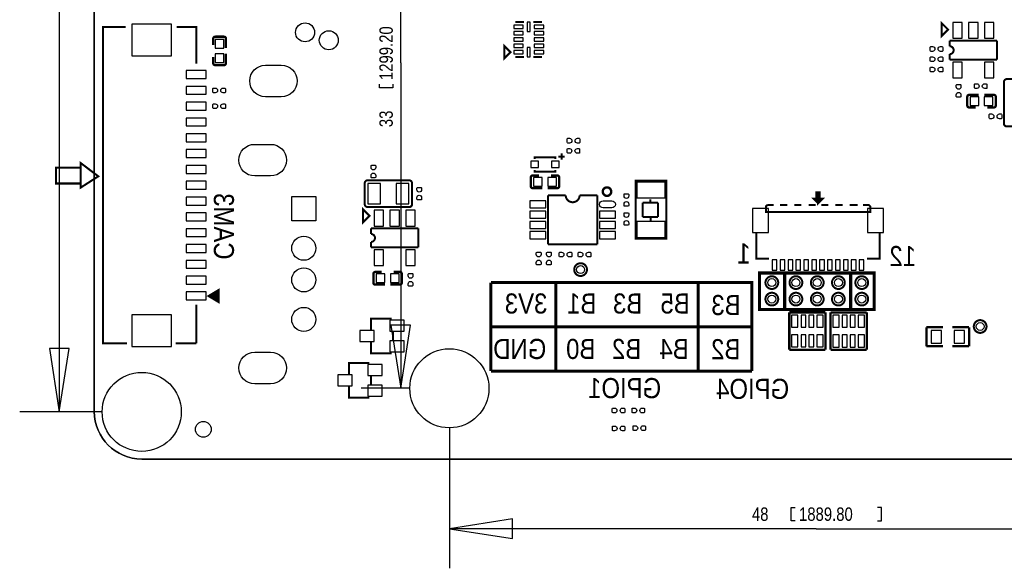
# Model space of a CAD drawing. Extents: x -5.9 to 90.1, y -7.5 to 73.4.
# Tile 1 of 5: x -5.9 to 56.3, y -7.5 to 27.2. Entities that reach past the tile are written whole.
import ezdxf

# ---------------------------------------------------------------- set-up
doc = ezdxf.new("R2010")
doc.units = 0
for name, color, linetype in [('BG_DIMENSION', 85, 'CONTINUOUS'), ('BG_OUTLINE', 5, 'CONTINUOUS'), ('BG_SILKSCREEN_BOTTOM', 1, 'CONTINUOUS'), ('PG_SILKSCREEN_BOTTOM', 43, 'CONTINUOUS'), ('PIN_BOTTOM', 1, 'CONTINUOUS')]:
    doc.layers.add(name, color=color, linetype=linetype)

msp = doc.modelspace()

# ---------------------------------------------------------------- linework, layer by layer
at = {"layer": 'BG_DIMENSION'}
for points in [[(18.178551, 24.467439), (18.178551, 36.894287)], [(-3.411753, 32.57263), (-3.411753, 2.402611)], [(18.178551, 24.467439), (18.178551, 3.894709)], [(17.678552, 23.134955), (17.678552, 22.884968), (16.828541, 22.884968), (16.828541, 23.134955)], [(17.553559, 7.894701), (18.178551, 3.894709), (18.803544, 7.894701), (17.553559, 7.894701)], [(-4.036746, 6.402603), (-3.411753, 2.402611), (-2.786761, 6.402603), (-4.036746, 6.402603)], [(18.753404, 3.894709), (15.678556, 3.894709)], [(-0.69629, 2.402611), (-5.911748, 2.402611)], [(21.253399, 1.394714), (21.253399, -7.48731)], [(43.111471, -4.487316), (42.861484, -4.487316), (42.861484, -3.637305), (43.111471, -3.637305)], [(48.329469, -4.487316), (48.579456, -4.487316), (48.579456, -3.637305), (48.329469, -3.637305)], [(25.253391, -4.362323), (21.253399, -4.987315), (25.253391, -5.612308), (25.253391, -4.362323)], [(44.443955, -4.987315), (21.253399, -4.987315)], [(44.443955, -4.987315), (69.254294, -4.987315)]]:
    msp.add_lwpolyline(points, dxfattribs=at)
at = {"layer": 'BG_OUTLINE'}
for points in [[(85.803994, 65.420011), (1.802994, 65.420011, 0.414175), (-1.194003, 62.422989), (-1.194003, 55.109999), (-0.813003, 54.728999), (-0.26985, 54.728999, -0.414214), (0.23815, 54.220999), (0.23815, 48.405009, -0.414214), (-0.26985, 47.897009), (-0.813003, 47.897009), (-1.194003, 47.516009), (-1.194003, 2.421001, 0.414213), (1.802994, -0.575996), (41.801009, -0.575996), (45.814005, -0.575996), (85.803994, -0.575996, 0.414214)], [(-1.194003, 2.421001), (-1.194003, 47.516009), (-0.813003, 47.897009), (-0.26985, 47.897009, 0.414214), (0.23815, 48.405009), (0.23815, 54.220999, 0.414214), (-0.26985, 54.728999), (-0.813003, 54.728999), (-1.194003, 55.109999), (-1.194003, 62.422989)], [(1.802994, -0.575996, -0.414213), (-1.194003, 2.421001)]]:
    msp.add_lwpolyline(points, format="xyb", dxfattribs=at)
for points in [[(41.801009, -0.575996), (1.802994, -0.575996)], [(45.814005, -0.575996), (41.801009, -0.575996)], [(85.803994, -0.575996), (45.814005, -0.575996)]]:
    msp.add_lwpolyline(points, dxfattribs=at)
at = {"layer": 'BG_SILKSCREEN_BOTTOM', "const_width": 0.2}
for points in [[(42.453763, 11.182071), (40.867152, 11.182071), (40.867152, 8.882075), (42.453763, 8.882075)], [(46.62899, 8.882075), (42.453763, 8.882075), (42.453763, 11.182071), (46.62899, 11.182071), (46.62899, 8.882075)], [(46.60552, 11.105871), (46.60552, 11.100003)], [(46.62899, 11.182071), (48.110115, 11.182071), (48.110115, 8.882075), (46.62899, 8.882075)], [(23.880521, 10.582326), (40.380514, 10.582326), (40.380514, 4.982312)], [(23.880521, 10.582326), (23.880521, 4.982312)], [(27.980513, 10.582326), (27.980513, 4.982312)], [(36.98052, 10.582326), (36.98052, 4.982312)], [(23.880521, 7.782306), (40.380514, 7.782306)], [(23.880521, 4.982312), (40.380514, 4.982312)]]:
    msp.add_lwpolyline(points, dxfattribs=at)
at = {"layer": 'PG_SILKSCREEN_BOTTOM'}
for points, const_width in [([(0.793293, 26.733449), (-0.652704, 26.733449), (-0.652704, 6.733464), (0.871296, 6.733464)], 0.127), ([(5.247284, 24.430457), (5.247284, 26.733449), (4.003294, 26.733449)], 0.127), ([(25.41999, 27.050009), (25.970001, 27.050009)], 0.127), ([(26.57, 27.050009), (27.120012, 27.050009)], 0.127), ([(52.386306, 26.172795), (52.386306, 26.972793), (52.786305, 26.572794), (52.386306, 26.172795)], 0.127), ([(6.998614, 26.12677), (6.452311, 26.12677)], 0.150012), ([(6.325311, 25.99977), (6.325311, 25.602184)], 0.150012), ([(7.125614, 25.99977), (7.125614, 25.402184)], 0.150012), ([(24.719991, 24.749989), (24.719991, 25.550012), (25.11999, 25.149988), (24.719991, 24.749989)], 0.127), ([(55.886299, 25.872796), (52.886305, 25.872796)], 0.127), ([(52.886305, 25.872796), (52.886407, 25.522707)], 0.127), ([(55.886299, 24.672798), (55.886299, 25.872796)], 0.127), ([(6.325311, 24.453977), (6.325311, 24.851665)], 0.150012), ([(7.125614, 24.453977), (7.125614, 25.051664)], 0.150012), ([(25.41999, 24.849988), (25.970001, 24.849988)], 0.127), ([(26.57, 24.849988), (27.120012, 24.849988)], 0.127), ([(52.886407, 25.02281), (52.886305, 24.672798)], 0.127), ([(6.452311, 24.326977), (6.998614, 24.326977)], 0.150012), ([(52.886305, 24.672798), (55.886299, 24.672798)], 0.127), ([(54.127095, 22.449993), (54.724706, 22.449993)], 0.150012), ([(55.672888, 22.449993), (55.075201, 22.449993)], 0.150012), ([(54.000095, 22.322993), (54.000095, 21.77669)], 0.150012), ([(55.799888, 21.77669), (55.799888, 22.322993)], 0.150012), ([(54.127095, 21.64969), (54.524707, 21.64969)], 0.150012), ([(55.672888, 21.64969), (55.275201, 21.64969)], 0.150012), ([(28.350007, 18.350001), (28.350007, 18.750001)], 0.127), ([(-2.065706, 18.147055), (-0.941705, 17.297451), (-2.065706, 16.575761), (-2.065706, 18.147055)], 0.127), ([(27.950008, 18.399989), (27.950008, 18.499988), (26.65001, 18.499988), (26.65001, 18.399989)], 0.127), ([(28.550006, 18.550001), (28.150007, 18.550001)], 0.127), ([(-2.079828, 17.85046), (-3.607816, 17.85046), (-3.607816, 16.843451), (-2.079828, 16.843451)], 0.127), ([(26.65001, 17.69999), (26.65001, 17.59999), (27.950008, 17.59999), (27.950008, 17.69999)], 0.127), ([(26.4001, 17.223308), (26.4001, 16.677005)], 0.150012), ([(26.5271, 17.350308), (26.924787, 17.350308)], 0.150012), ([(28.072893, 17.350308), (27.675307, 17.350308)], 0.150012), ([(28.199893, 16.677005), (28.199893, 17.223308)], 0.150012), ([(34.965208, 13.383895), (34.965208, 17.016095), (33.034808, 17.016095), (33.034808, 13.358495), (34.965208, 13.358495), (34.965208, 13.383895)], 0.127), ([(26.5271, 16.550005), (27.124812, 16.550005)], 0.150012), ([(28.072893, 16.550005), (27.475307, 16.550005)], 0.150012), ([(44.565011, 15.592501), (44.265012, 15.892501), (44.865011, 15.892501), (44.565011, 15.592501), (44.565011, 16.2925), (44.465011, 16.2925), (44.465011, 15.692501), (44.565011, 15.592501), (44.665011, 15.692501), (44.665011, 16.2925), (44.565011, 16.2925)], 0.127), ([(28.609595, 16.099892), (27.500097, 16.099892)], 0.127), ([(27.500097, 16.099892), (27.500097, 13.000101)], 0.127), ([(30.599888, 16.099892), (29.490391, 16.099892)], 0.127), ([(30.599888, 13.000101), (30.599888, 16.099892)], 0.127), ([(33.46991, 15.637408), (33.46991, 14.727301)], 0.127), ([(34.439911, 15.637408), (33.46991, 15.637408)], 0.127), ([(33.970011, 15.837306), (33.970011, 15.667406)], 0.127), ([(34.439911, 14.727301), (34.439911, 15.637408)], 0.127), ([(15.799994, 14.399997), (15.799994, 15.199995), (16.199993, 14.799996), (15.799994, 14.399997)], 0.127), ([(47.414993, 15.492501), (47.765005, 15.492501), (47.865005, 15.392502), (47.865005, 15.04249), (41.264992, 15.04249), (41.264992, 15.392502), (41.364992, 15.492501)], 0.127), ([(41.764991, 15.492501), (41.364992, 15.492501)], 0.127), ([(42.164991, 15.492501), (42.615002, 15.492501)], 0.127), ([(43.064989, 15.492501), (43.515001, 15.492501)], 0.127), ([(43.965012, 15.492501), (44.414999, 15.492501)], 0.127), ([(44.765011, 15.492501), (45.214997, 15.492501)], 0.127), ([(45.665009, 15.492501), (46.114995, 15.492501)], 0.127), ([(46.565007, 15.492501), (47.065006, 15.492501)], 0.127), ([(33.46991, 14.727301), (34.439911, 14.727301)], 0.127), ([(33.979891, 14.667408), (33.979891, 14.497202)], 0.127), ([(19.300012, 13.999997), (16.299993, 13.999997)], 0.127), ([(16.299993, 13.999997), (16.300094, 13.649909)], 0.127), ([(19.300012, 12.8), (19.300012, 13.999997)], 0.127), ([(41.464992, 12.092508), (40.664994, 12.092508), (40.664994, 13.742492)], 0.127), ([(47.665005, 12.092508), (48.465003, 12.092508), (48.465003, 13.742492)], 0.127), ([(16.300094, 13.150012), (16.299993, 12.8)], 0.127), ([(16.299993, 12.8), (19.300012, 12.8)], 0.127), ([(27.500097, 13.000101), (30.599888, 13.000101)], 0.127), ([(16.577107, 11.250295), (16.974795, 11.250295)], 0.150012), ([(18.1229, 11.250295), (17.725288, 11.250295)], 0.150012), ([(16.450107, 11.123295), (16.450107, 10.576992)], 0.150012), ([(18.2499, 10.576992), (18.2499, 11.123295)], 0.150012), ([(6.661582, 9.347556), (6.661582, 10.109556), (6.026582, 9.728556), (6.661582, 9.347556), (6.661582, 9.474556), (6.559982, 9.474556), (6.559982, 9.982556), (6.458382, 9.931756), (6.458382, 9.550756), (6.382182, 9.601556), (6.382182, 9.880956), (6.153582, 9.728556), (6.305982, 9.626956), (6.305982, 9.753956)], 0.127), ([(16.577107, 10.449992), (17.174794, 10.449992)], 0.150012), ([(18.1229, 10.449992), (17.525289, 10.449992)], 0.150012), ([(5.247284, 6.733464), (5.247284, 9.173464)], 0.127), ([(42.749089, 6.334404), (42.749089, 8.699602)], 0.1524), ([(42.749089, 8.699602), (45.035089, 8.699602)], 0.1524), ([(45.035089, 8.699602), (45.035089, 6.334404)], 0.1524), ([(45.357009, 6.327394), (45.357009, 8.692591)], 0.1524), ([(45.357009, 8.692591), (47.643009, 8.692591)], 0.1524), ([(47.643009, 8.692591), (47.643009, 6.327394)], 0.1524), ([(16.299993, 7.60001), (16.299993, 8.300009), (17.59999, 8.300009)], 0.127), ([(17.69999, 6.949999), (17.69999, 7.449998)], 0.127), ([(51.413308, 6.551905), (51.413308, 7.751699)], 0.150089), ([(51.413308, 7.751699), (52.463294, 7.751699)], 0.150089), ([(54.113303, 7.751699), (53.063292, 7.751699)], 0.150089), ([(54.113303, 6.551905), (54.113303, 7.751699)], 0.150089), ([(16.299993, 6.800012), (16.299993, 6.099988), (17.59999, 6.099988)], 0.127), ([(3.956279, 6.733464), (5.247284, 6.733464)], 0.127), ([(45.035089, 6.334404), (42.749089, 6.334404)], 0.1524), ([(47.643009, 6.327394), (45.357009, 6.327394)], 0.1524), ([(52.463294, 6.551905), (51.413308, 6.551905)], 0.150089), ([(53.063292, 6.551905), (54.113303, 6.551905)], 0.150089), ([(14.899996, 4.79999), (14.899996, 5.499989), (16.199993, 5.499989)], 0.127), ([(16.299993, 4.150004), (16.299993, 4.650003)], 0.127), ([(14.899996, 3.999992), (14.899996, 3.299993), (16.199993, 3.299993)], 0.127)]:
    msp.add_lwpolyline(points, dxfattribs=dict(at, const_width=const_width))
for points, const_width in [([(6.452311, 26.12677, 0.414253), (6.325311, 25.99977)], 0.150012), ([(7.125614, 25.99977, 0.414331), (6.998614, 26.12677)], 0.150012), ([(52.886407, 25.522707, -0.999973), (52.886407, 25.02281)], 0.127), ([(6.325311, 24.453977, 0.414253), (6.452311, 24.326977)], 0.150012), ([(6.998614, 24.326977, 0.414331), (7.125614, 24.453977)], 0.150012), ([(56.311089, 23.248772), (56.311089, 20.648778, 0.414211), (56.511088, 20.448778), (57.811111, 20.448778, 0.414212), (58.011111, 20.648778), (58.011111, 23.248772, 0.414198), (57.811111, 23.448772), (56.511088, 23.448772, 0.414197), (56.311089, 23.248772)], 0.127), ([(54.127095, 22.449993, 0.414327), (54.000095, 22.322993)], 0.150012), ([(55.799888, 22.322993, 0.414353), (55.672888, 22.449993)], 0.150012), ([(54.000095, 21.77669, 0.414231), (54.127095, 21.64969)], 0.150012), ([(55.672888, 21.64969, 0.414256), (55.799888, 21.77669)], 0.150012), ([(16.099993, 15.350007), (18.699988, 15.350007, 0.414232), (18.899988, 15.550007), (18.899988, 16.850004, 0.414221), (18.699988, 17.050004), (16.099993, 17.050004, 0.414202), (15.899994, 16.850004), (15.899994, 15.550007, 0.414213), (16.099993, 15.350007)], 0.127), ([(26.5271, 17.350308, 0.41424), (26.4001, 17.223308)], 0.150012), ([(28.199893, 17.223308, 0.414252), (28.072893, 17.350308)], 0.150012), ([(26.4001, 16.677005, 0.414331), (26.5271, 16.550005)], 0.150012), ([(28.072893, 16.550005, 0.414343), (28.199893, 16.677005)], 0.150012), ([(31.488202, 16.330092, 1.00001), (30.951805, 16.330143, 0.99999), (31.488202, 16.330092)], 0.150089), ([(29.490391, 16.099892, -0.999981), (28.609595, 16.099892)], 0.127), ([(16.300094, 13.649909, -1.000022), (16.300094, 13.150012)], 0.127), ([(29.953102, 11.400003, 0.999994), (29.146906, 11.400003, 1.000006), (29.953102, 11.400003)], 0.127), ([(16.577107, 11.250295, 0.414272), (16.450107, 11.123295)], 0.150012), ([(18.2499, 11.123295, 0.414261), (18.1229, 11.250295)], 0.150012), ([(16.450107, 10.576992, 0.414322), (16.577107, 10.449992)], 0.150012), ([(18.1229, 10.449992, 0.414312), (18.2499, 10.576992)], 0.150012), ([(42.045103, 10.577093, 0.99999), (41.238932, 10.577093, 1.00001), (42.045103, 10.577093)], 0.127), ([(43.569077, 10.577093, 0.99999), (42.762881, 10.577093, 1.00001), (43.569077, 10.577093)], 0.127), ([(44.917563, 10.577093, 1.000015), (44.111367, 10.577093, 0.999985), (44.917563, 10.577093)], 0.127), ([(46.253121, 10.577093, 1), (45.446874, 10.577093, 1), (46.253121, 10.577093)], 0.127), ([(47.72975, 10.577093, 1), (46.923503, 10.577093, 1), (47.72975, 10.577093)], 0.127), ([(42.045103, 9.533509, 1.000015), (41.238907, 9.533509, 0.999985), (42.045103, 9.533509)], 0.127), ([(43.569103, 9.533509, 1), (42.762856, 9.533509, 1), (43.569103, 9.533509)], 0.127), ([(44.917563, 9.533509, 0.99999), (44.111342, 9.533509, 1.00001), (44.917563, 9.533509)], 0.127), ([(46.253121, 9.533509, 1), (45.446874, 9.533509, 1), (46.253121, 9.533509)], 0.127), ([(47.72975, 9.533509, 1), (46.923503, 9.533509, 1), (47.72975, 9.533509)], 0.127), ([(55.216908, 7.801966, 1.000002), (54.410686, 7.80194, 0.999998), (55.216908, 7.801966)], 0.127)]:
    msp.add_lwpolyline(points, format="xyb", dxfattribs=dict(at, const_width=const_width))
at = {"layer": 'PIN_BOTTOM'}
for points in [[(1.188275, 24.923471), (3.688271, 24.923471), (3.688271, 26.923467), (1.188275, 26.923467)], [(25.31999, 26.65001), (25.919989, 26.65001), (25.919989, 26.85001), (25.31999, 26.85001)], [(26.170001, 27.050009), (26.170001, 26.450011), (26.370001, 26.450011), (26.370001, 27.050009)], [(26.620013, 26.65001), (27.220012, 26.65001), (27.220012, 26.85001), (26.620013, 26.85001)], [(53.686304, 27.022806), (53.086305, 27.022806), (53.086305, 26.022808), (53.686304, 26.022808)], [(54.686302, 27.022806), (54.086303, 27.022806), (54.086303, 26.022808), (54.686302, 26.022808)], [(55.6863, 27.022806), (55.086301, 27.022806), (55.086301, 26.022808), (55.6863, 26.022808)], [(25.31999, 26.250011), (25.919989, 26.250011), (25.919989, 26.450011), (25.31999, 26.450011)], [(26.620013, 26.250011), (27.220012, 26.250011), (27.220012, 26.450011), (26.620013, 26.450011)], [(6.450609, 25.401956), (7.000621, 25.401956), (7.000621, 25.951967), (6.450609, 25.951967)], [(25.31999, 25.850012), (25.919989, 25.850012), (25.919989, 26.050011), (25.31999, 26.050011)], [(25.31999, 25.450013), (25.919989, 25.450013), (25.919989, 25.650012), (25.31999, 25.650012)], [(26.620013, 25.850012), (27.220012, 25.850012), (27.220012, 26.050011), (26.620013, 26.050011)], [(26.620013, 25.450013), (27.220012, 25.450013), (27.220012, 25.650012), (26.620013, 25.650012)], [(6.450609, 24.50178), (7.000621, 24.50178), (7.000621, 25.051791), (6.450609, 25.051791)], [(25.31999, 25.050013), (25.919989, 25.050013), (25.919989, 25.250013), (25.31999, 25.250013)], [(26.170001, 25.450013), (26.170001, 24.850014), (26.370001, 24.850014), (26.370001, 25.450013)], [(26.620013, 25.050013), (27.220012, 25.050013), (27.220012, 25.250013), (26.620013, 25.250013)], [(53.686304, 24.522684), (53.086305, 24.522684), (53.086305, 23.522686), (53.686304, 23.522686)], [(55.6863, 24.522684), (55.086301, 24.522684), (55.086301, 23.522686), (55.6863, 23.522686)], [(4.622279, 23.483456), (5.872289, 23.483456), (5.872289, 23.983455), (4.622279, 23.983455)], [(4.622279, 22.483458), (5.872289, 22.483458), (5.872289, 22.983457), (4.622279, 22.983457)], [(4.622279, 21.48346), (5.872289, 21.48346), (5.872289, 21.983459), (4.622279, 21.983459)], [(54.72491, 21.774988), (54.72491, 22.325), (54.174898, 22.325), (54.174898, 21.774988)], [(55.625086, 21.774988), (55.625086, 22.325), (55.075074, 22.325), (55.075074, 21.774988)], [(4.622279, 20.483462), (5.872289, 20.483462), (5.872289, 20.983461), (4.622279, 20.983461)], [(4.622279, 19.483464), (5.872289, 19.483464), (5.872289, 19.983463), (4.622279, 19.983463)], [(4.622279, 18.483466), (5.872289, 18.483466), (5.872289, 18.983465), (4.622279, 18.983465)], [(26.880007, 17.850002), (26.880007, 18.250002), (26.399998, 18.250002), (26.399998, 17.850002)], [(28.199994, 17.850002), (28.199994, 18.250002), (27.719985, 18.250002), (27.719985, 17.850002)], [(4.622279, 17.483468), (5.872289, 17.483468), (5.872289, 17.983467), (4.622279, 17.983467)], [(4.622279, 16.48347), (5.872289, 16.48347), (5.872289, 16.983469), (4.622279, 16.983469)], [(16.099993, 16.849992), (16.099993, 15.549994), (16.899992, 15.549994), (16.899992, 16.849992)], [(17.89999, 16.849992), (17.89999, 15.549994), (18.699988, 15.549994), (18.699988, 16.849992)], [(26.574902, 17.22501), (26.574902, 16.674998), (27.124914, 16.674998), (27.124914, 17.22501)], [(27.475078, 17.22501), (27.475078, 16.674998), (28.02509, 16.674998), (28.02509, 17.22501)], [(33.10001, 15.937205), (34.900006, 15.937205), (34.900006, 16.937203), (33.10001, 16.937203)], [(4.622279, 15.483446), (5.872289, 15.483446), (5.872289, 15.983445), (4.622279, 15.983445)], [(11.288014, 14.487982), (11.288014, 16.011982), (12.812014, 16.011982), (12.812014, 14.487982)], [(27.349907, 15.300096), (27.349907, 15.750108), (26.349909, 15.750108), (26.349909, 15.300096)], [(4.622279, 14.483448), (5.872289, 14.483448), (5.872289, 14.983447), (4.622279, 14.983447)], [(17.099991, 15.150008), (16.499992, 15.150008), (16.499992, 14.15001), (17.099991, 14.15001)], [(18.099989, 15.150008), (17.49999, 15.150008), (17.49999, 14.15001), (18.099989, 14.15001)], [(19.099987, 15.150008), (18.499988, 15.150008), (18.499988, 14.15001), (19.099987, 14.15001)], [(27.349907, 14.650085), (27.349907, 15.100097), (26.349909, 15.100097), (26.349909, 14.650085)], [(31.750102, 14.650085), (31.750102, 15.100097), (30.750104, 15.100097), (30.750104, 14.650085)], [(40.422017, 15.264511), (40.422017, 13.740511), (41.438017, 13.740511), (41.438017, 15.264511)], [(47.692005, 15.264511), (47.692005, 13.740511), (48.708005, 13.740511), (48.708005, 15.264511)], [(27.349907, 13.999896), (27.349907, 14.449908), (26.349909, 14.449908), (26.349909, 13.999896)], [(31.750102, 13.999896), (31.750102, 14.449908), (30.750104, 14.449908), (30.750104, 13.999896)], [(33.10001, 13.437387), (34.900006, 13.437387), (34.900006, 14.437385), (33.10001, 14.437385)], [(4.622279, 13.48345), (5.872289, 13.48345), (5.872289, 13.983449), (4.622279, 13.983449)], [(27.349907, 13.349884), (27.349907, 13.799896), (26.349909, 13.799896), (26.349909, 13.349884)], [(31.750102, 13.349884), (31.750102, 13.799896), (30.750104, 13.799896), (30.750104, 13.349884)], [(4.622279, 12.483452), (5.872289, 12.483452), (5.872289, 12.983451), (4.622279, 12.983451)], [(17.099991, 12.649886), (16.499992, 12.649886), (16.499992, 11.649888), (17.099991, 11.649888)], [(19.099987, 12.649886), (18.499988, 12.649886), (18.499988, 11.649888), (19.099987, 11.649888)], [(4.622279, 11.483454), (5.872289, 11.483454), (5.872289, 11.983453), (4.622279, 11.983453)], [(41.665004, 12.017515), (41.665004, 11.367503), (41.965004, 11.367503), (41.965004, 12.017515)], [(42.165003, 12.017515), (42.165003, 11.367503), (42.465003, 11.367503), (42.465003, 12.017515)], [(42.665002, 12.017515), (42.665002, 11.367503), (42.965002, 11.367503), (42.965002, 12.017515)], [(43.165001, 12.017515), (43.165001, 11.367503), (43.465001, 11.367503), (43.465001, 12.017515)], [(43.665, 12.017515), (43.665, 11.367503), (43.965, 11.367503), (43.965, 12.017515)], [(44.164999, 12.017515), (44.164999, 11.367503), (44.464999, 11.367503), (44.464999, 12.017515)], [(44.665024, 12.017515), (44.665024, 11.367503), (44.965023, 11.367503), (44.965023, 12.017515)], [(45.165023, 12.017515), (45.165023, 11.367503), (45.465022, 11.367503), (45.465022, 12.017515)], [(45.665022, 12.017515), (45.665022, 11.367503), (45.965021, 11.367503), (45.965021, 12.017515)], [(46.165021, 12.017515), (46.165021, 11.367503), (46.46502, 11.367503), (46.46502, 12.017515)], [(46.66502, 12.017515), (46.66502, 11.367503), (46.965019, 11.367503), (46.965019, 12.017515)], [(47.165019, 12.017515), (47.165019, 11.367503), (47.465018, 11.367503), (47.465018, 12.017515)], [(4.622279, 10.483456), (5.872289, 10.483456), (5.872289, 10.983455), (4.622279, 10.983455)], [(16.62491, 11.124997), (16.62491, 10.574985), (17.174921, 10.574985), (17.174921, 11.124997)], [(17.525086, 11.124997), (17.525086, 10.574985), (18.075097, 10.574985), (18.075097, 11.124997)], [(4.622279, 9.483458), (5.872289, 9.483458), (5.872289, 9.983457), (4.622279, 9.983457)], [(1.188275, 6.543472), (3.688271, 6.543472), (3.688271, 8.543468), (1.188275, 8.543468)], [(18.400001, 8.200022), (17.500003, 8.200022), (17.500003, 7.500023), (18.400001, 7.500023)], [(42.888281, 8.523097), (42.888281, 7.761097), (43.294681, 7.761097), (43.294681, 8.523097)], [(43.489778, 8.523097), (43.489778, 7.761097), (43.794578, 7.761097), (43.794578, 8.523097)], [(43.9896, 8.523097), (43.9896, 7.761097), (44.2944, 7.761097), (44.2944, 8.523097)], [(44.489497, 8.523097), (44.489497, 7.761097), (44.895897, 7.761097), (44.895897, 8.523097)], [(45.496201, 8.516087), (45.496201, 7.754087), (45.902601, 7.754087), (45.902601, 8.516087)], [(46.097698, 8.516087), (46.097698, 7.754087), (46.402498, 7.754087), (46.402498, 8.516087)], [(46.597519, 8.516087), (46.597519, 7.754087), (46.902319, 7.754087), (46.902319, 8.516087)], [(47.097417, 8.516087), (47.097417, 7.754087), (47.503817, 7.754087), (47.503817, 8.516087)], [(16.49998, 7.55001), (15.599982, 7.55001), (15.599982, 6.850012), (16.49998, 6.850012)], [(51.713397, 7.551801), (51.713397, 6.751803), (52.363408, 6.751803), (52.363408, 7.551801)], [(53.163178, 7.551801), (53.163178, 6.751803), (53.813189, 6.751803), (53.813189, 7.551801)], [(18.400001, 6.899999), (17.500003, 6.899999), (17.500003, 6.2), (18.400001, 6.2)], [(42.888281, 7.272909), (42.888281, 6.510909), (43.294681, 6.510909), (43.294681, 7.272909)], [(43.489778, 7.272909), (43.489778, 6.510909), (43.794578, 6.510909), (43.794578, 7.272909)], [(43.9896, 7.272909), (43.9896, 6.510909), (44.2944, 6.510909), (44.2944, 7.272909)], [(44.489497, 7.272909), (44.489497, 6.510909), (44.895897, 6.510909), (44.895897, 7.272909)], [(45.496201, 7.265899), (45.496201, 6.503899), (45.902601, 6.503899), (45.902601, 7.265899)], [(46.097698, 7.265899), (46.097698, 6.503899), (46.402498, 6.503899), (46.402498, 7.265899)], [(46.597519, 7.265899), (46.597519, 6.503899), (46.902319, 6.503899), (46.902319, 7.265899)], [(47.097417, 7.265899), (47.097417, 6.503899), (47.503817, 6.503899), (47.503817, 7.265899)], [(17.000004, 5.400002), (16.100006, 5.400002), (16.100006, 4.700003), (17.000004, 4.700003)], [(15.099982, 4.749991), (14.199984, 4.749991), (14.199984, 4.049992), (15.099982, 4.049992)], [(17.000004, 4.099979), (16.100006, 4.099979), (16.100006, 3.39998), (17.000004, 3.39998)]]:
    msp.add_lwpolyline(points, close=True, dxfattribs=at)
for points in [[(51.799922, 25.199975), (51.698322, 25.199975, -0.375947), (51.655929, 25.248387), (51.655929, 25.464287, -0.364938), (51.698322, 25.5), (51.799922, 25.5, -0.999502)], [(52.300099, 25.5), (52.401699, 25.5, -0.375947), (52.444091, 25.451587), (52.444091, 25.235687, -0.364938), (52.401699, 25.199975), (52.300099, 25.199975, -0.999502)], [(10.630002, 22.330004), (9.630004, 22.330004, -1), (9.630004, 24.33), (10.630002, 24.33, -1)], [(51.799922, 24.549989), (51.698322, 24.549989, -0.375947), (51.655929, 24.598401), (51.655929, 24.814301, -0.364938), (51.698322, 24.850014), (51.799922, 24.850014, -0.999502)], [(52.300099, 24.850014), (52.401699, 24.850014, -0.375947), (52.444091, 24.801601), (52.444091, 24.585701, -0.364938), (52.401699, 24.549989), (52.300099, 24.549989, -0.999502)], [(51.799922, 23.899978), (51.698322, 23.899978, -0.375947), (51.655929, 23.94839), (51.655929, 24.16429, -0.364938), (51.698322, 24.200002), (51.799922, 24.200002, -0.999502)], [(52.300099, 24.200002), (52.401699, 24.200002, -0.375947), (52.444091, 24.15159), (52.444091, 23.93569, -0.364938), (52.401699, 23.899978), (52.300099, 23.899978, -0.999502)], [(53.299995, 22.950094), (53.299995, 23.051694, -0.375947), (53.348407, 23.094086), (53.564307, 23.094086, -0.364938), (53.60002, 23.051694), (53.60002, 22.950094, -0.999502)], [(54.599916, 22.849992), (54.498316, 22.849992, -0.375947), (54.455924, 22.898405), (54.455924, 23.114305, -0.364938), (54.498316, 23.150017), (54.599916, 23.150017, -0.999502)], [(55.100093, 23.150017), (55.201693, 23.150017, -0.375947), (55.244086, 23.101605), (55.244086, 22.885705, -0.364938), (55.201693, 22.849992), (55.100093, 22.849992, -0.999502)], [(6.452464, 22.577628), (6.350864, 22.577628, -0.375947), (6.308471, 22.626041), (6.308471, 22.841941, -0.364938), (6.350864, 22.877653), (6.452464, 22.877653, -0.999502)], [(6.95264, 22.877653), (7.05424, 22.877653, -0.375947), (7.096633, 22.829241), (7.096633, 22.613341, -0.364938), (7.05424, 22.577628), (6.95264, 22.577628, -0.999502)], [(53.60002, 22.449917), (53.60002, 22.348317, -0.375947), (53.551607, 22.305924), (53.335707, 22.305924, -0.364938), (53.299995, 22.348317), (53.299995, 22.449917, -0.999502)], [(6.452464, 21.57791), (6.350864, 21.57791, -0.375947), (6.308471, 21.626322), (6.308471, 21.842222, -0.364938), (6.350864, 21.877934), (6.452464, 21.877934, -0.999502)], [(6.95264, 21.877934), (7.05424, 21.877934, -0.375947), (7.096633, 21.829522), (7.096633, 21.613622, -0.364938), (7.05424, 21.57791), (6.95264, 21.57791, -0.999502)], [(55.529378, 20.938973), (55.427778, 20.938973, -0.375947), (55.385386, 20.987385), (55.385386, 21.203285, -0.364938), (55.427778, 21.238997), (55.529378, 21.238997, -0.999502)], [(56.029555, 21.238997), (56.131155, 21.238997, -0.375947), (56.173548, 21.190585), (56.173548, 20.974685, -0.364938), (56.131155, 20.938973), (56.029555, 20.938973, -0.999502)], [(8.949995, 19.319977), (9.949993, 19.319977, -1), (9.949993, 17.319981), (8.949995, 17.319981, -1)], [(28.849904, 19.399987), (28.748304, 19.399987, -0.375947), (28.705912, 19.448399), (28.705912, 19.664299, -0.364938), (28.748304, 19.700011), (28.849904, 19.700011, -0.999502)], [(29.350081, 19.700011), (29.451681, 19.700011, -0.375947), (29.494074, 19.651599), (29.494074, 19.435699, -0.364938), (29.451681, 19.399987), (29.350081, 19.399987, -0.999502)], [(28.845612, 18.757392), (28.744012, 18.757392, -0.375947), (28.701619, 18.805804), (28.701619, 19.021704, -0.364938), (28.744012, 19.057417), (28.845612, 19.057417, -0.999502)], [(29.345788, 19.057417), (29.447388, 19.057417, -0.375947), (29.489781, 19.009004), (29.489781, 18.793104, -0.364938), (29.447388, 18.757392), (29.345788, 18.757392, -0.999502)], [(16.299993, 17.850079), (16.299993, 17.951679, -0.375947), (16.348405, 17.994071), (16.564305, 17.994071, -0.364938), (16.600018, 17.951679), (16.600018, 17.850079, -0.999502)], [(16.600018, 17.349902), (16.600018, 17.248302, -0.375947), (16.551605, 17.205909), (16.335705, 17.205909, -0.364938), (16.299993, 17.248302), (16.299993, 17.349902, -0.999502)], [(19.199987, 16.450081), (19.199987, 16.551681, -0.375947), (19.248399, 16.594074), (19.464299, 16.594074, -0.364938), (19.500012, 16.551681), (19.500012, 16.450081, -0.999502)], [(32.299986, 16.050082), (32.299986, 16.151682, -0.375947), (32.348399, 16.194075), (32.564299, 16.194075, -0.364938), (32.600011, 16.151682), (32.600011, 16.050082, -0.999502)], [(19.500012, 15.949905), (19.500012, 15.848305, -0.375947), (19.451599, 15.805912), (19.235699, 15.805912, -0.364938), (19.199987, 15.848305), (19.199987, 15.949905, -0.999502)], [(31.525096, 15.300109), (30.97511, 15.300109, -1), (30.97511, 15.750121), (31.525096, 15.750121, -1)], [(32.600011, 15.549905), (32.600011, 15.448305, -0.375947), (32.551599, 15.405913), (32.335699, 15.405913, -0.364938), (32.299986, 15.448305), (32.299986, 15.549905, -0.999502)], [(32.299986, 14.850085), (32.299986, 14.951685, -0.375947), (32.348399, 14.994077), (32.564299, 14.994077, -0.364938), (32.600011, 14.951685), (32.600011, 14.850085, -0.999502)], [(32.600011, 14.349908), (32.600011, 14.248308, -0.375947), (32.551599, 14.205915), (32.335699, 14.205915, -0.364938), (32.299986, 14.248308), (32.299986, 14.349908, -0.999502)], [(26.749985, 12.35009), (26.749985, 12.45169, -0.375947), (26.798397, 12.494082), (27.014297, 12.494082, -0.364938), (27.050009, 12.45169), (27.050009, 12.35009, -0.999502)], [(27.399996, 12.35009), (27.399996, 12.45169, -0.375947), (27.448408, 12.494082), (27.664308, 12.494082, -0.364938), (27.700021, 12.45169), (27.700021, 12.35009, -0.999502)], [(28.349905, 12.199976), (28.248305, 12.199976, -0.375947), (28.205913, 12.248388), (28.205913, 12.464288, -0.364938), (28.248305, 12.5), (28.349905, 12.5, -0.999502)], [(28.850082, 12.5), (28.951682, 12.5, -0.375947), (28.994075, 12.451588), (28.994075, 12.235688, -0.364938), (28.951682, 12.199976), (28.850082, 12.199976, -0.999502)], [(29.549903, 12.199976), (29.448303, 12.199976, -0.375947), (29.40591, 12.248388), (29.40591, 12.464288, -0.364938), (29.448303, 12.5), (29.549903, 12.5, -0.999502)], [(30.05008, 12.5), (30.15168, 12.5, -0.375947), (30.194072, 12.451588), (30.194072, 12.235688, -0.364938), (30.15168, 12.199976), (30.05008, 12.199976, -0.999502)], [(27.050009, 11.849913), (27.050009, 11.748313, -0.375947), (27.001597, 11.70592), (26.785697, 11.70592, -0.364938), (26.749985, 11.748313), (26.749985, 11.849913, -0.999502)], [(27.700021, 11.849913), (27.700021, 11.748313, -0.375947), (27.651608, 11.70592), (27.435708, 11.70592, -0.364938), (27.399996, 11.748313), (27.399996, 11.849913, -0.999502)], [(18.649975, 11.00008), (18.649975, 11.10168, -0.375947), (18.698388, 11.144072), (18.914288, 11.144072, -0.364938), (18.95, 11.10168), (18.95, 11.00008, -0.999502)], [(18.95, 10.499903), (18.95, 10.398303, -0.375947), (18.901588, 10.35591), (18.685688, 10.35591, -0.364938), (18.649975, 10.398303), (18.649975, 10.499903, -0.999502)], [(8.949995, 6.179998), (9.949993, 6.179998, -1), (9.949993, 4.180002), (8.949995, 4.180002, -1)], [(31.70174, 2.340178), (31.60014, 2.340178, -0.375947), (31.557747, 2.388591), (31.557747, 2.604491, -0.364938), (31.60014, 2.640203), (31.70174, 2.640203, -0.999502)], [(32.201917, 2.640203), (32.303517, 2.640203, -0.375947), (32.345909, 2.591791), (32.345909, 2.375891, -0.364938), (32.303517, 2.340178), (32.201917, 2.340178, -0.999502)], [(32.949134, 2.340178), (32.847534, 2.340178, -0.375947), (32.805141, 2.388591), (32.805141, 2.604491, -0.364938), (32.847534, 2.640203), (32.949134, 2.640203, -0.999502)], [(33.449311, 2.640203), (33.550911, 2.640203, -0.375947), (33.593303, 2.591791), (33.593303, 2.375891, -0.364938), (33.550911, 2.340178), (33.449311, 2.340178, -0.999502)], [(31.705067, 1.205586), (31.603467, 1.205586, -0.375947), (31.561075, 1.253998), (31.561075, 1.469898, -0.364938), (31.603467, 1.50561), (31.705067, 1.50561, -0.999502)], [(32.205244, 1.50561), (32.306844, 1.50561, -0.375947), (32.349237, 1.457198), (32.349237, 1.241298, -0.364938), (32.306844, 1.205586), (32.205244, 1.205586, -0.999502)], [(33.010043, 1.224788), (32.908443, 1.224788, -0.375947), (32.866051, 1.2732), (32.866051, 1.4891, -0.364938), (32.908443, 1.524813), (33.010043, 1.524813, -0.999502)], [(33.51022, 1.524813), (33.61182, 1.524813, -0.375947), (33.654213, 1.4764), (33.654213, 1.2605, -0.364938), (33.61182, 1.224788), (33.51022, 1.224788, -0.999502)]]:
    msp.add_lwpolyline(points, format="xyb", close=True, dxfattribs=at)
for centre, radius in [((12.130024, 26.399896), 0.599999), ((13.630123, 25.899999), 0.599999), ((12.050014, 12.749987), 0.762), ((12.050014, 10.749991), 0.762), ((29.550004, 11.400003), 0.25005), ((41.642005, 10.577093), 0.25005), ((43.165979, 10.577093), 0.25005), ((44.514465, 10.577093), 0.25005), ((45.849997, 10.577093), 0.25005), ((47.326626, 10.577093), 0.25005), ((41.642005, 9.533509), 0.25005), ((43.165979, 9.533509), 0.25005), ((44.514465, 9.533509), 0.25005), ((45.849997, 9.533509), 0.25005), ((47.326626, 9.533509), 0.25005), ((12.050014, 8.249996), 0.762), ((54.81381, 7.801966), 0.25005), ((21.253399, 3.894709), 2.499995), ((1.803705, 2.402611), 2.499995), ((5.699989, 1.299997), 0.499999)]:
    msp.add_circle(centre, radius, dxfattribs=at)

# ---------------------------------------------------------------- texts
at = {"layer": 'BG_DIMENSION', "width": 0.827043}
for s, p in [('1299.20', (17.678552, 23.384967)), ('33', (17.678552, 20.406944))]:
    msp.add_text(s, height=0.850011, rotation=90, dxfattribs=at).set_placement(p)
for s, p in [('48', (40.38346, -4.487316)), ('1889.80', (43.361483, -4.487316))]:
    msp.add_text(s, height=0.850011, dxfattribs=at).set_placement(p)
at = {"layer": 'BG_SILKSCREEN_BOTTOM', "text_generation_flag": 2, "width": 0.88976}
msp.add_text('CAM3', height=1.27, rotation=270, dxfattribs=at).set_placement((6.363513, 12.03231))
for s, p in [('3V3', (27.450517, 8.622309)), ('B1', (30.55051, 8.622309)), ('B3', (33.45053, 8.622309)), ('B5', (36.450524, 8.622309)), ('B3', (39.665859, 8.525078)), ('GND', (27.385518, 5.747309)), ('B0', (30.485512, 5.747309)), ('B2', (33.385531, 5.747309)), ('B4', (36.385525, 5.747309)), ('B2', (39.65415, 5.734355)), ('GPIO1', (34.647226, 3.271952)), ('GPIO4', (42.737989, 3.225063))]:
    msp.add_text(s, height=1.27, dxfattribs=at).set_placement(p)
at = {"layer": 'PG_SILKSCREEN_BOTTOM', "text_generation_flag": 2, "width": 0.88976}
for s, p in [('1', (40.299056, 11.784838)), ('12', (50.75842, 11.620678))]:
    msp.add_text(s, height=1.27, dxfattribs=at).set_placement(p)

doc.saveas('drawing.dxf')
